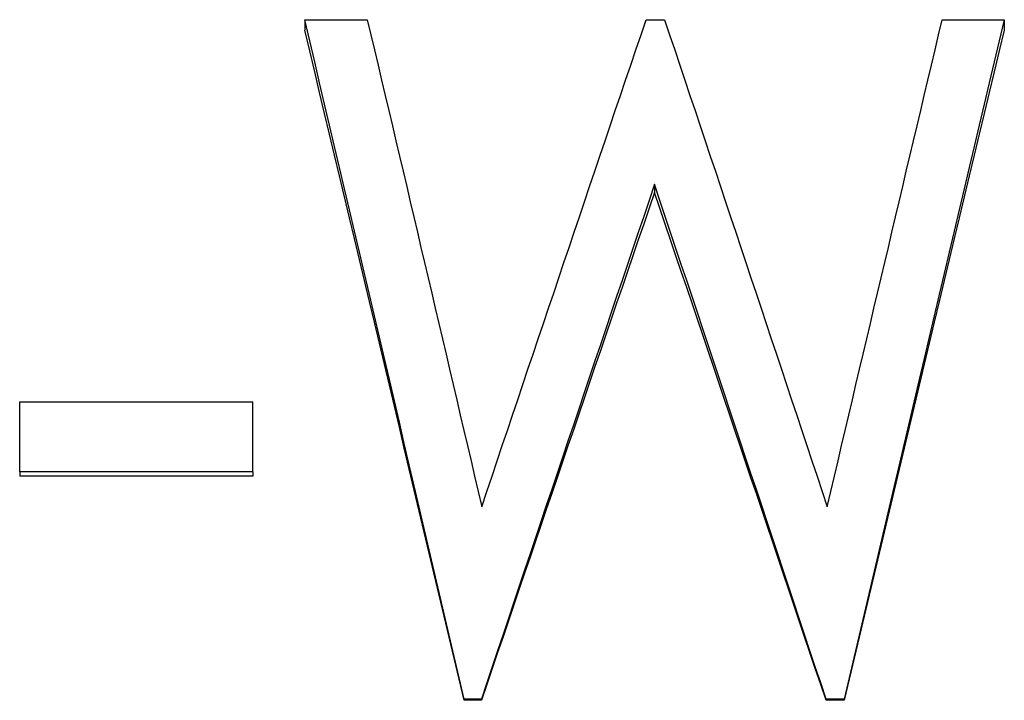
# Model space of a CAD drawing. Header units: millimetres. Extents: x 0 to 420, y 0 to 297.
# Tile 11 of 14: x 157.91 to 165.22, y 140.25 to 145.31. Entities that reach past the tile are written whole.
import ezdxf

# ---------------------------------------------------------------- set-up
doc = ezdxf.new("R2010")
doc.units = ezdxf.units.MM

msp = doc.modelspace()

# ---------------------------------------------------------------- linework, layer by layer
at = {"color": 7, "linetype": 'Continuous', "lineweight": 25}
for p, q in [((160.0282, 145.3087), (160.0282, 145.2313)), ((160.0282, 145.3087), (160.4929, 145.3087)), ((162.5622, 145.3087), (162.6985, 145.3087)), ((164.7598, 145.3087), (165.2205, 145.3087)), ((165.2205, 145.3087), (165.2205, 145.2313)), ((162.6243, 144.0859), (162.6243, 144.0251)), ((157.9128, 142.4696), (159.6436, 142.4696)), ((157.9128, 141.9511), (157.9128, 142.4696)), ((159.6436, 141.9511), (159.6436, 142.4696)), ((159.6436, 141.9511), (157.9128, 141.9511)), ((157.9128, 141.9511), (157.9128, 141.9192)), ((159.6436, 141.9192), (157.9128, 141.9192)), ((159.6436, 141.9511), (159.6436, 141.9192)), ((161.2111, 140.2632), (161.2111, 140.254)), ((161.3393, 140.2632), (161.2111, 140.2632)), ((161.3393, 140.254), (161.2111, 140.254)), ((161.3393, 140.2632), (161.3393, 140.254)), ((163.8974, 140.2632), (163.8974, 140.254)), ((164.0316, 140.2632), (163.8974, 140.2632)), ((164.0316, 140.254), (163.8974, 140.254)), ((164.0316, 140.2632), (164.0316, 140.254))]:
    msp.add_line(p, q, dxfattribs=at)
for points in [[(161.2111, 140.2632), (160.8168, 141.9524), (160.4225, 143.6395), (160.0282, 145.3087)], [(160.4929, 145.3087), (160.7761, 144.1103), (161.0592, 142.9027), (161.3423, 141.6916)], [(161.3423, 141.6916), (161.7489, 142.9027), (162.1556, 144.1103), (162.5622, 145.3087)], [(162.6985, 145.3087), (163.1011, 144.1103), (163.5038, 142.9027), (163.9064, 141.6916)], [(163.9064, 141.6916), (164.1909, 142.9027), (164.4753, 144.1103), (164.7598, 145.3087)], [(165.2205, 145.3087), (164.8242, 143.6395), (164.4279, 141.9524), (164.0316, 140.2632)], [(161.2111, 140.254), (160.8168, 141.9204), (160.4225, 143.5847), (160.0282, 145.2313)], [(165.2205, 145.2313), (164.8242, 143.5847), (164.4279, 141.9204), (164.0316, 140.254)], [(162.6243, 144.0859), (162.196, 142.8174), (161.7676, 141.5409), (161.3393, 140.2632)], [(163.8974, 140.2632), (163.473, 141.5409), (163.0487, 142.8174), (162.6243, 144.0859)], [(162.6243, 144.0251), (162.196, 142.7738), (161.7676, 141.5145), (161.3393, 140.254)], [(163.8974, 140.254), (163.473, 141.5145), (163.0487, 142.7738), (162.6243, 144.0251)]]:
    msp.add_open_spline(points, degree=3, dxfattribs=at)

doc.saveas('drawing.dxf')
